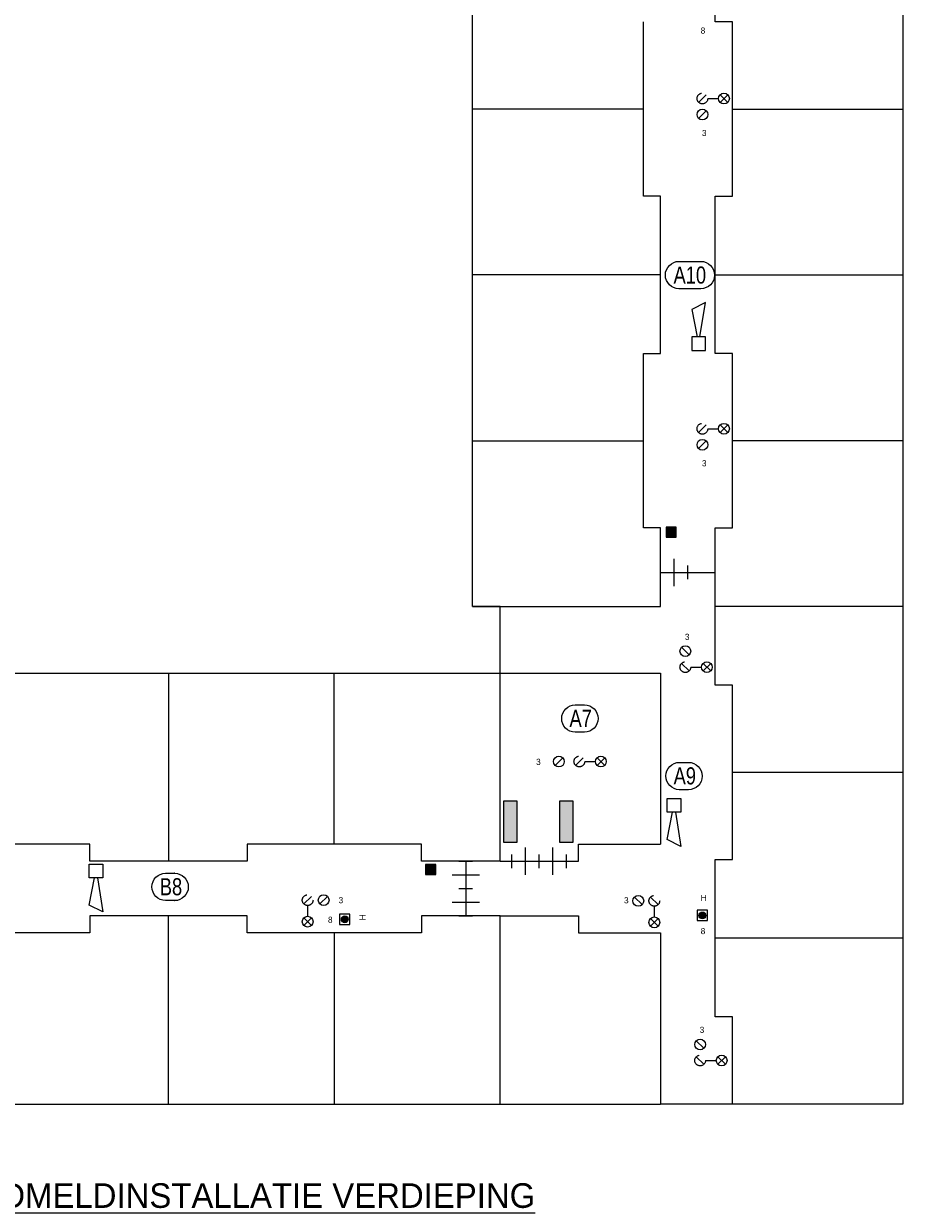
# Model space of a CAD drawing. Header units: millimetres. Extents: x -10 to 169, y 0 to 119.
# Tile 16 of 19: x 91 to 116, y 63 to 98. Entities that reach past the tile are written whole.
import ezdxf
from ezdxf.enums import TextEntityAlignment as Align

# ---------------------------------------------------------------- set-up
doc = ezdxf.new("R2010")
doc.units = ezdxf.units.MM
doc.linetypes.add('DGN2', pattern=[1.424392, 0.712196, -0.712196])
for name, color, linetype in [('31', 7, 'Continuous'), ('52', 7, 'Continuous'), ('56', 7, 'Continuous'), ('BINNENMUUR', 7, 'Continuous'), ('BOUWKUNDE', 7, 'Continuous'), ('KADER', 7, 'Continuous'), ('SYMBOLEN', 7, 'Continuous')]:
    doc.layers.add(name, color=color, linetype=linetype)
doc.styles.add('dgn000', font='dgn000.shx')
doc.styles.add('dgn001', font='dgn001.shx')
doc.styles.add('dgn003', font='dgn003.shx')

# ---------------------------------------------------------------- blocks, each defined once
blk = doc.blocks.new('2026')
at = {"layer": 'BOUWKUNDE', "color": 1, "linetype": 'Continuous', "lineweight": 0}
for p, q in [((-0.2, 0), (0.2, 0)), ((0, 0), (0, -0.8)), ((-0.4, -0.4), (0, -0.4)), ((0, -0.4), (0.4, -0.4)), ((-0.2, -0.8), (0.2, -0.8))]:
    blk.add_line(p, q, dxfattribs=at)
blk = doc.blocks.new('2027')
at = {"layer": 'BOUWKUNDE', "color": 1, "linetype": 'Continuous', "lineweight": 0}
for p, q in [((-0.2, 0), (0.2, 0)), ((0, 0), (0, -0.8)), ((-0.4, -0.4), (0, -0.4)), ((0, -0.4), (0.4, -0.4)), ((-0.2, -0.8), (0.2, -0.8))]:
    blk.add_line(p, q, dxfattribs=at)
blk = doc.blocks.new('20215')
at = {"layer": 'BOUWKUNDE', "color": 1, "linetype": 'Continuous', "lineweight": 0}
for p, q in [((0.4, 0), (0.4, 0.4)), ((0, -0.2), (0, 0.2)), ((0, 0), (0.8, 0)), ((0.4, -0.4), (0.4, 0)), ((0.8, -0.2), (0.8, 0.2))]:
    blk.add_line(p, q, dxfattribs=at)
blk = doc.blocks.new('EAF12')
at = {"layer": '56', "color": 1, "linetype": 'Continuous', "lineweight": 0, "flags": 128}
blk.add_lwpolyline([(-0.13, 0.4), (0.136, 0.4), (0.134, 0.4, -1), (0.134, -0.4), (0.136, -0.4), (-0.13, -0.4), (-0.134, -0.4, -0.994544), (-0.13, 0.4)], format="xyb", dxfattribs=at)
at = {"layer": '56', "color": 2, "linetype": 'Continuous', "lineweight": 13, "style": 'dgn003', "width": 0.8}
blk.add_text('B8', height=0.5, dxfattribs=at).set_placement((0.026, 0.006), align=Align.MIDDLE_CENTER)
blk = doc.blocks.new('EAF13')
at = {"layer": '56', "color": 1, "linetype": 'Continuous', "lineweight": 0, "flags": 128}
blk.add_lwpolyline([(-0.13, 0.4), (0.136, 0.4), (0.134, 0.4, -1), (0.134, -0.4), (0.136, -0.4), (-0.13, -0.4), (-0.134, -0.4, -0.994544), (-0.13, 0.4)], format="xyb", dxfattribs=at)
at = {"layer": '56', "color": 2, "linetype": 'Continuous', "lineweight": 13, "style": 'dgn003', "width": 0.8}
blk.add_text('A7', height=0.5, dxfattribs=at).set_placement((0.026, 0.006), align=Align.MIDDLE_CENTER)
blk = doc.blocks.new('EAF14')
at = {"layer": '56', "color": 1, "linetype": 'Continuous', "lineweight": 0, "flags": 128}
blk.add_lwpolyline([(-0.13, 0.4), (0.136, 0.4), (0.134, 0.4, -1), (0.134, -0.4), (0.136, -0.4), (-0.13, -0.4), (-0.134, -0.4, -0.994544), (-0.13, 0.4)], format="xyb", dxfattribs=at)
at = {"layer": '56', "color": 2, "linetype": 'Continuous', "lineweight": 13, "style": 'dgn003', "width": 0.8}
blk.add_text('A9', height=0.5, dxfattribs=at).set_placement((0.027, 0.006), align=Align.MIDDLE_CENTER)
blk = doc.blocks.new('AnonymousCell10')
at = {"layer": 'KADER', "color": 1, "linetype": 'Continuous', "lineweight": 0}
for p, q in [((-0.123, 0.426), (-0.346, 0.204)), ((0.346, 0.426), (0.123, 0.204)), ((-0.235, 0.158), (-0.235, -0.158)), ((-0.123, -0.204), (-0.346, -0.426)), ((-0.123, -0.426), (-0.346, -0.204))]:
    blk.add_line(p, q, dxfattribs=at)
at = {"layer": 'KADER', "color": 1, "linetype": 'DGN2', "lineweight": 0}
blk.add_circle((-0.235, 0.315), 0.157, dxfattribs=at)
at = {"layer": 'KADER', "color": 1, "linetype": 'Continuous', "lineweight": 0}
for centre in [(0.234, 0.315), (-0.235, -0.315)]:
    blk.add_circle(centre, 0.158, dxfattribs=at)
blk = doc.blocks.new('EAD03')
at = {"layer": 'SYMBOLEN'}
h = blk.add_hatch(color=3, dxfattribs=at)
edge = h.paths.add_edge_path()
edge.add_arc((0, 0), 0.1, 0, 360)
at = {"layer": 'SYMBOLEN', "color": 3, "linetype": 'Continuous', "lineweight": 0}
blk.add_circle((0, 0), 0.1, dxfattribs=at)
blk = doc.blocks.new('AnonymousCell11')
at = {"layer": 'SYMBOLEN', "color": 1, "linetype": 'Continuous', "lineweight": 0, "flags": 128}
blk.add_lwpolyline([(0.184, 0.24), (-0.116, 0.24), (-0.116, -0.06), (0.184, -0.06), (0.184, 0.24)], dxfattribs=at)
at = {"color": 1, "linetype": 'Continuous', "lineweight": 0}
blk.add_blockref('EAD03', (0.034, 0.09), dxfattribs=at)
blk = doc.blocks.new('AnonymousCell12')
at = {"layer": 'KADER', "color": 1, "linetype": 'Continuous', "lineweight": 0}
for p, q in [((-0.426, 0.346), (-0.204, 0.123)), ((-0.426, -0.123), (-0.204, -0.346)), ((-0.158, -0.235), (0.158, -0.235)), ((0.204, -0.123), (0.426, -0.346)), ((0.426, -0.123), (0.204, -0.346))]:
    blk.add_line(p, q, dxfattribs=at)
for centre in [(-0.315, 0.234), (0.315, -0.235)]:
    blk.add_circle(centre, 0.158, dxfattribs=at)
at = {"layer": 'KADER', "color": 1, "linetype": 'DGN2', "lineweight": 0}
blk.add_circle((-0.315, -0.235), 0.157, dxfattribs=at)
blk = doc.blocks.new('EAD04')
at = {"layer": 'SYMBOLEN'}
h = blk.add_hatch(color=3, dxfattribs=at)
edge = h.paths.add_edge_path()
edge.add_arc((0, 0), 0.1, 0, 360)
at = {"layer": 'SYMBOLEN', "color": 3, "linetype": 'Continuous', "lineweight": 0}
blk.add_circle((0, 0), 0.1, dxfattribs=at)
blk = doc.blocks.new('AnonymousCell13')
at = {"layer": 'SYMBOLEN', "color": 1, "linetype": 'Continuous', "lineweight": 0, "flags": 128}
blk.add_lwpolyline([(0.184, 0.24), (-0.116, 0.24), (-0.116, -0.06), (0.184, -0.06), (0.184, 0.24)], dxfattribs=at)
at = {"color": 1, "linetype": 'Continuous', "lineweight": 0}
blk.add_blockref('EAD04', (0.034, 0.09), dxfattribs=at)
blk = doc.blocks.new('AnonymousCell14')
at = {"layer": 'KADER', "color": 1, "linetype": 'Continuous', "lineweight": 0}
for p, q in [((-0.426, 0.346), (-0.204, 0.123)), ((-0.426, -0.123), (-0.204, -0.346)), ((-0.158, -0.235), (0.158, -0.235)), ((0.204, -0.123), (0.426, -0.346)), ((0.426, -0.123), (0.204, -0.346))]:
    blk.add_line(p, q, dxfattribs=at)
for centre in [(-0.315, 0.234), (0.315, -0.235)]:
    blk.add_circle(centre, 0.158, dxfattribs=at)
at = {"layer": 'KADER', "color": 1, "linetype": 'DGN2', "lineweight": 0}
blk.add_circle((-0.315, -0.235), 0.157, dxfattribs=at)
blk = doc.blocks.new('AnonymousCell15')
at = {"layer": 'KADER', "color": 1, "linetype": 'Continuous', "lineweight": 0}
for p, q in [((-0.426, 0.123), (-0.204, 0.346)), ((-0.158, 0.235), (0.158, 0.235)), ((0.204, 0.123), (0.426, 0.346)), ((0.426, 0.123), (0.204, 0.346)), ((-0.426, -0.346), (-0.204, -0.123))]:
    blk.add_line(p, q, dxfattribs=at)
at = {"layer": 'KADER', "color": 1, "linetype": 'DGN2', "lineweight": 0}
blk.add_circle((-0.315, 0.235), 0.157, dxfattribs=at)
at = {"layer": 'KADER', "color": 1, "linetype": 'Continuous', "lineweight": 0}
for centre in [(0.315, 0.235), (-0.315, -0.234)]:
    blk.add_circle(centre, 0.158, dxfattribs=at)
blk = doc.blocks.new('AnonymousCell16')
at = {"layer": 'KADER', "color": 1, "linetype": 'Continuous', "lineweight": 0}
for p, q in [((-0.426, 0.123), (-0.204, 0.346)), ((-0.158, 0.235), (0.158, 0.235)), ((0.204, 0.123), (0.426, 0.346)), ((0.426, 0.123), (0.204, 0.346)), ((-0.426, -0.346), (-0.204, -0.123))]:
    blk.add_line(p, q, dxfattribs=at)
at = {"layer": 'KADER', "color": 1, "linetype": 'DGN2', "lineweight": 0}
blk.add_circle((-0.315, 0.235), 0.157, dxfattribs=at)
at = {"layer": 'KADER', "color": 1, "linetype": 'Continuous', "lineweight": 0}
for centre in [(0.315, 0.235), (-0.315, -0.234)]:
    blk.add_circle(centre, 0.158, dxfattribs=at)
blk = doc.blocks.new('ET0')
at = {"layer": '52'}
blk.add_hatch(color=3, dxfattribs=at).paths.add_polyline_path([(0, 0.6), (0, -0.6), (0.4, -0.6), (0.4, 0.6)])
at = {"layer": '52', "color": 3, "linetype": 'Continuous', "lineweight": 0, "flags": 128}
blk.add_lwpolyline([(0, 0.6), (0, -0.6), (0.4, -0.6), (0.4, 0.6), (0, 0.6)], dxfattribs=at)
blk = doc.blocks.new('ET01')
at = {"layer": '52'}
blk.add_hatch(color=3, dxfattribs=at).paths.add_polyline_path([(0, 0.6), (0, -0.6), (0.4, -0.6), (0.4, 0.6)])
at = {"layer": '52', "color": 3, "linetype": 'Continuous', "lineweight": 0, "flags": 128}
blk.add_lwpolyline([(0, 0.6), (0, -0.6), (0.4, -0.6), (0.4, 0.6), (0, 0.6)], dxfattribs=at)
blk = doc.blocks.new('AnonymousCell27')
at = {"layer": 'KADER', "color": 1, "linetype": 'Continuous', "lineweight": 0}
for p, q in [((-0.726, -0.112), (-0.504, 0.111)), ((-0.127, -0.111), (0.095, 0.112)), ((0.141, 0.001), (0.457, 0.001)), ((0.503, -0.111), (0.725, 0.112)), ((0.725, -0.111), (0.503, 0.112))]:
    blk.add_line(p, q, dxfattribs=at)
for centre in [(-0.615, 0), (0.614, 0.001)]:
    blk.add_circle(centre, 0.158, dxfattribs=at)
at = {"layer": 'KADER', "color": 1, "linetype": 'DGN2', "lineweight": 0}
blk.add_circle((-0.016, 0.001), 0.157, dxfattribs=at)
blk = doc.blocks.new('20220')
at = {"layer": 'BOUWKUNDE', "color": 1, "linetype": 'Continuous', "lineweight": 0}
for p, q in [((0.4, 0), (0.4, 0.4)), ((0, -0.2), (0, 0.2)), ((0, 0), (0.8, 0)), ((0.4, -0.4), (0.4, 0)), ((0.8, -0.2), (0.8, 0.2))]:
    blk.add_line(p, q, dxfattribs=at)
blk = doc.blocks.new('20221')
at = {"layer": 'BOUWKUNDE', "color": 1, "linetype": 'Continuous', "lineweight": 0}
for p, q in [((0.4, 0), (0.4, 0.4)), ((0, -0.2), (0, 0.2)), ((0, 0), (0.8, 0)), ((0.4, -0.4), (0.4, 0)), ((0.8, -0.2), (0.8, 0.2))]:
    blk.add_line(p, q, dxfattribs=at)
blk = doc.blocks.new('AnonymousCell28')
at = {"layer": 'KADER', "color": 1, "linetype": 'Continuous', "lineweight": 0}
for p, q in [((-0.346, 0.426), (-0.123, 0.204)), ((0.123, 0.426), (0.346, 0.204)), ((0.235, 0.158), (0.235, -0.158)), ((0.123, -0.204), (0.346, -0.426)), ((0.123, -0.426), (0.346, -0.204))]:
    blk.add_line(p, q, dxfattribs=at)
for centre in [(-0.234, 0.315), (0.235, -0.315)]:
    blk.add_circle(centre, 0.158, dxfattribs=at)
at = {"layer": 'KADER', "color": 1, "linetype": 'DGN2', "lineweight": 0}
blk.add_circle((0.235, 0.315), 0.157, dxfattribs=at)
blk = doc.blocks.new('EW424')
at = {"layer": '31', "color": 3, "linetype": 'Continuous', "lineweight": 0}
for p, q in [((0.2, 1.2), (-0.2, 1)), ((0.04, 0.2), (0.2, 1.2)), ((-0.2, 1), (-0.04, 0.2))]:
    blk.add_line(p, q, dxfattribs=at)
at = {"layer": '31', "color": 3, "linetype": 'Continuous', "lineweight": 0, "flags": 128}
blk.add_lwpolyline([(-0.2, 0.2), (-0.2, -0.2), (0.2, -0.2), (0.2, 0.2), (-0.2, 0.2)], dxfattribs=at)
blk = doc.blocks.new('EW428')
at = {"layer": '31', "color": 3, "linetype": 'Continuous', "lineweight": 0}
for p, q in [((-0.2, -1), (-0.04, -0.2)), ((0.04, -0.2), (0.2, -1.2)), ((0.2, -1.2), (-0.2, -1))]:
    blk.add_line(p, q, dxfattribs=at)
at = {"layer": '31', "color": 3, "linetype": 'Continuous', "lineweight": 0, "flags": 128}
blk.add_lwpolyline([(-0.2, -0.2), (-0.2, 0.2), (0.2, 0.2), (0.2, -0.2), (-0.2, -0.2)], dxfattribs=at)
blk = doc.blocks.new('EW429')
at = {"layer": '31', "color": 3, "linetype": 'Continuous', "lineweight": 0}
for p, q in [((-0.2, -1), (-0.04, -0.2)), ((0.04, -0.2), (0.2, -1.2)), ((0.2, -1.2), (-0.2, -1))]:
    blk.add_line(p, q, dxfattribs=at)
at = {"layer": '31', "color": 3, "linetype": 'Continuous', "lineweight": 0, "flags": 128}
blk.add_lwpolyline([(-0.2, -0.2), (-0.2, 0.2), (0.2, 0.2), (0.2, -0.2), (-0.2, -0.2)], dxfattribs=at)
blk = doc.blocks.new('EAF21')
at = {"layer": '56', "color": 1, "linetype": 'Continuous', "lineweight": 0, "flags": 128}
blk.add_lwpolyline([(-0.32, 0.4), (0.32, 0.4), (0.317, 0.4, -1), (0.317, -0.4), (0.32, -0.4), (-0.32, -0.4), (-0.321, -0.4, -0.994544), (-0.32, 0.4)], format="xyb", dxfattribs=at)
at = {"layer": '56', "color": 2, "linetype": 'Continuous', "lineweight": 13, "style": 'dgn003', "width": 0.8}
blk.add_text('A10', height=0.5, dxfattribs=at).set_placement((-0.003, 0), align=Align.MIDDLE_CENTER)

msp = doc.modelspace()

# ---------------------------------------------------------------- hatches: boundary and pattern name
at = {"layer": 'BINNENMUUR'}
for points in [[(109.362, 82.603), (109.662, 82.603), (109.662, 82.903), (109.362, 82.903)], [(102.622, 73.034), (102.322, 73.034), (102.322, 72.734), (102.622, 72.734)]]:
    msp.add_hatch(color=1, dxfattribs=at).paths.add_polyline_path(points)

# ---------------------------------------------------------------- linework, layer by layer
at = {"layer": 'BINNENMUUR', "color": 1, "linetype": 'Continuous', "lineweight": 0, "flags": 128}
for points in [[(109.362, 82.603), (109.662, 82.603), (109.662, 82.903), (109.362, 82.903), (109.362, 82.603)], [(102.622, 73.034), (102.322, 73.034), (102.322, 72.734), (102.622, 72.734), (102.622, 73.034)]]:
    msp.add_lwpolyline(points, dxfattribs=at)
at = {"layer": 'SYMBOLEN', "color": 1, "linetype": 'Continuous', "lineweight": 0}
for p, q in [((116.303, 66.027), (116.303, 104.827)), ((108.703, 92.577), (108.703, 97.677)), ((108.703, 95.127), (103.703, 95.127)), ((111.303, 95.127), (116.303, 95.127)), ((109.203, 92.577), (108.703, 92.577)), ((109.203, 87.977), (109.203, 92.577)), ((109.203, 90.277), (103.703, 90.277)), ((110.803, 90.277), (116.303, 90.277)), ((108.703, 82.877), (108.703, 87.977)), ((108.703, 87.977), (109.203, 87.977)), ((103.703, 85.427), (108.703, 85.427)), ((116.303, 85.427), (111.303, 85.427)), ((109.203, 82.877), (108.703, 82.877)), ((109.203, 80.577), (109.203, 82.877)), ((109.203, 81.577), (110.803, 81.577)), ((103.703, 80.577), (109.203, 80.577)), ((116.303, 80.577), (110.803, 80.577)), ((94.803, 78.627), (94.803, 73.127)), ((99.653, 73.627), (99.653, 78.627)), ((109.203, 78.627), (109.203, 73.627)), ((111.303, 75.727), (116.303, 75.727)), ((92.503, 73.627), (87.403, 73.627)), ((92.503, 73.127), (92.503, 73.627)), ((102.203, 73.627), (97.103, 73.627)), ((97.103, 73.627), (97.103, 73.127)), ((102.203, 73.127), (102.203, 73.627)), ((97.103, 73.127), (92.503, 73.127)), ((104.503, 73.127), (102.203, 73.127)), ((94.803, 66.027), (94.803, 71.527)), ((104.503, 66.023), (104.503, 71.527)), ((99.653, 71.027), (99.653, 66.027)), ((116.303, 70.877), (110.803, 70.877)), ((65.703, 66.023), (109.203, 66.023)), ((109.203, 66.027), (116.303, 66.027))]:
    msp.add_line(p, q, dxfattribs=at)
at = {"layer": 'SYMBOLEN', "color": 1, "linetype": 'Continuous', "lineweight": 0, "flags": 128}
for points in [[(76.303, 105.027), (76.303, 97.577), (77.103, 97.577), (77.103, 78.177), (80.253, 78.177), (80.253, 78.627), (109.203, 78.627)], [(111.303, 66.027), (111.303, 68.577), (110.803, 68.577), (110.803, 73.177), (111.303, 73.177), (111.303, 78.277), (110.803, 78.277), (110.803, 82.877), (111.303, 82.877), (111.303, 87.977), (110.803, 87.977), (110.803, 92.577), (111.303, 92.577), (111.303, 97.677), (110.803, 97.677), (110.803, 102.277), (111.303, 102.277), (111.303, 104.827)], [(104.503, 73.127), (104.503, 80.577), (103.703, 80.577), (103.703, 99.977), (100.553, 99.977), (100.553, 99.527), (76.303, 99.527)], [(104.503, 73.127), (106.803, 73.127), (106.803, 73.627), (109.203, 73.627)], [(104.503, 71.527), (102.203, 71.527), (102.203, 71.027), (97.103, 71.027), (97.103, 71.527), (92.503, 71.527), (92.503, 71.027), (87.403, 71.027), (87.403, 71.527), (82.803, 71.527), (82.803, 71.027), (77.703, 71.027), (77.703, 71.527), (73.103, 71.527), (73.103, 71.027), (68.003, 71.027), (68.003, 71.527), (65.703, 71.527)], [(104.503, 71.527), (106.803, 71.527), (106.803, 71.027), (109.203, 71.027), (109.203, 66.027)]]:
    msp.add_lwpolyline(points, dxfattribs=at)

# ---------------------------------------------------------------- block references
at = {"color": 1, "linetype": 'Continuous', "lineweight": 0}
for name, p in [('AnonymousCell16', (110.74, 95.203)), ('EAF21', (110.06, 90.274)), ('EW424', (110.314, 88.269)), ('AnonymousCell15', (110.74, 85.543)), ('20215', (109.203, 81.577)), ('AnonymousCell12', (110.241, 79.038)), ('EAF13', (106.837, 77.301)), ('AnonymousCell27', (106.841, 76.042)), ('EAF14', (109.883, 75.618)), ('ET0', (104.609, 74.287)), ('ET01', (106.24, 74.287)), ('EW429', (109.594, 74.759)), ('20220', (104.853, 73.127)), ('20221', (105.653, 73.127)), ('2026', (103.503, 73.127)), ('EW428', (92.682, 72.844)), ('EAF12', (94.85, 72.374)), ('AnonymousCell10', (99.11, 71.673)), ('2027', (103.503, 72.327)), ('AnonymousCell28', (108.783, 71.652)), ('AnonymousCell11', (99.927, 71.338)), ('AnonymousCell13', (110.389, 71.45)), ('AnonymousCell14', (110.673, 67.531))]:
    msp.add_blockref(name, p, dxfattribs=at)

# ---------------------------------------------------------------- texts
at = {"layer": 'SYMBOLEN', "color": 1, "linetype": 'Continuous', "lineweight": 0}
for s, height, style, p in [('8', 0.18, 'dgn001', (110.375, 97.335)), ('3', 0.18, 'dgn000', (110.412, 94.339)), ('3', 0.18, 'dgn000', (110.412, 84.679)), ('3', 0.18, 'dgn000', (109.913, 79.601)), ('3', 0.18, 'dgn001', (105.56, 75.945)), ('3', 0.18, 'dgn000', (99.78, 71.898)), ('H', 0.18, 'dgn001', (110.375, 71.963)), ('3', 0.18, 'dgn001', (108.132, 71.894)), ('8', 0.18, 'dgn001', (99.47, 71.325)), ('8', 0.18, 'dgn001', (110.375, 70.994)), ('3', 0.18, 'dgn000', (110.345, 68.103)), ('%%uFIG.2 AUTOMATISCHE BRANDMELDINSTALLATIE VERDIEPING%%u', 0.72, 'dgn001', (76.645, 62.986))]:
    msp.add_text(s, height=height, dxfattribs=dict(at, style=style)).set_placement(p)
at = {"layer": 'SYMBOLEN', "color": 1, "linetype": 'Continuous', "lineweight": 0, "style": 'dgn001'}
msp.add_text('H', height=0.18, rotation=90, dxfattribs=at).set_placement((100.57, 71.398))

doc.saveas('drawing.dxf')
